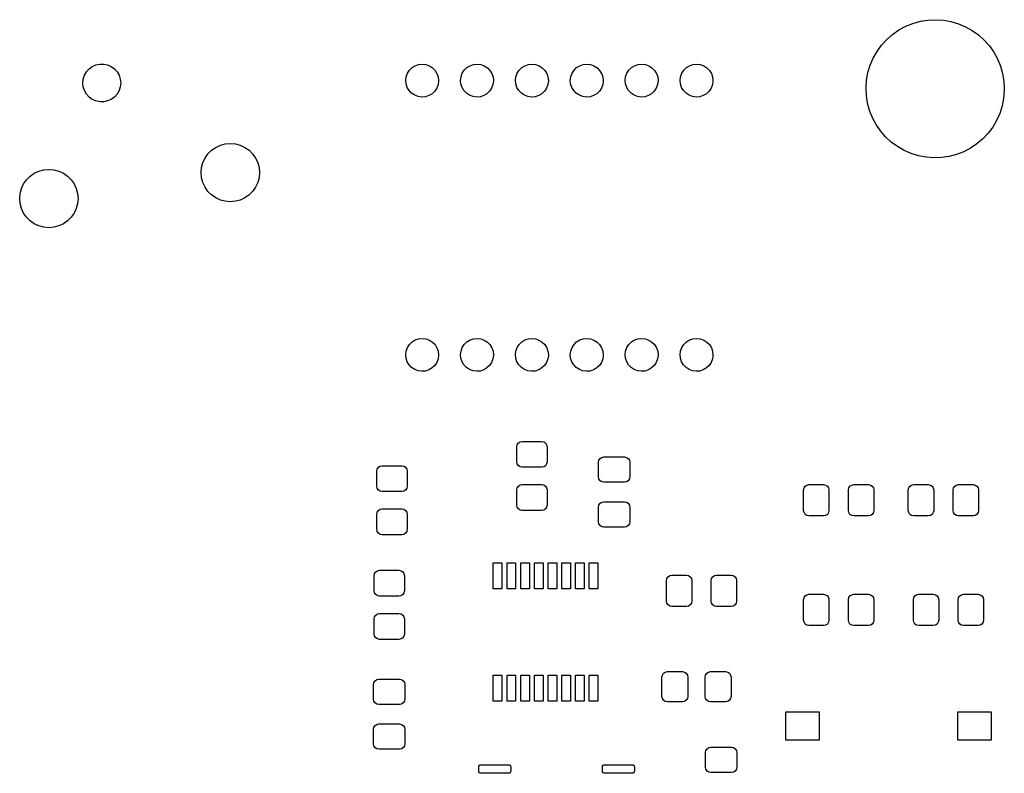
# Model space of a CAD drawing. Extents: x 2.72 to 6.23, y -5.23 to -2.47.
# Tile 5 of 5: x 4.43 to 6.23, y -3.85 to -2.47. Entities that reach past the tile are written whole.
import ezdxf

# ---------------------------------------------------------------- set-up
doc = ezdxf.new("R2010")
doc.units = 0
doc.header["$MEASUREMENT"] = 0
doc.layers.add('BLACK', color=7, linetype='CONTINUOUS')

msp = doc.modelspace()

# ---------------------------------------------------------------- linework, layer by layer
at = {"layer": 'BLACK', "linetype": 'CONTINUOUS'}
for p, q in [((6.07295, -2.47695), (6.08683, -2.47471)), ((6.08683, -2.47471), (6.10088, -2.47402)), ((6.10088, -2.47402), (6.11492, -2.4749)), ((6.11492, -2.4749), (6.12877, -2.47734)), ((6.02244, -2.50072), (6.03399, -2.4927)), ((6.03399, -2.4927), (6.04636, -2.48601)), ((6.04636, -2.48601), (6.0594, -2.48074)), ((6.0594, -2.48074), (6.07295, -2.47695)), ((6.12877, -2.47734), (6.14226, -2.48132)), ((6.14226, -2.48132), (6.15523, -2.48677)), ((6.15523, -2.48677), (6.16751, -2.49363)), ((6.16751, -2.49363), (6.17894, -2.50182)), ((6.00237, -2.52037), (6.01185, -2.50999)), ((6.01185, -2.50999), (6.02244, -2.50072)), ((6.17894, -2.50182), (6.18939, -2.51123)), ((6.18939, -2.51123), (6.19873, -2.52175)), ((5.9941, -2.53175), (6.00237, -2.52037)), ((6.19873, -2.52175), (6.20684, -2.53324)), ((5.98161, -2.55691), (5.98715, -2.54398)), ((5.98715, -2.54398), (5.9941, -2.53175)), ((6.20684, -2.53324), (6.21362, -2.54556)), ((6.21362, -2.54556), (6.21898, -2.55857)), ((4.55323, -2.56912), (4.55805, -2.56377)), ((4.55805, -2.56377), (4.56388, -2.55954)), ((4.56388, -2.55954), (4.57046, -2.55661)), ((4.57046, -2.55661), (4.5775, -2.55511)), ((4.5775, -2.55511), (4.5847, -2.55511)), ((4.5847, -2.55511), (4.59175, -2.55661)), ((4.59175, -2.55661), (4.59833, -2.55954)), ((4.59833, -2.55954), (4.60415, -2.56377)), ((4.60415, -2.56377), (4.60897, -2.56912)), ((5.13813, -2.57166), (5.14175, -2.56604)), ((5.14175, -2.56604), (5.14653, -2.56136)), ((5.14653, -2.56136), (5.15223, -2.55786)), ((5.15223, -2.55786), (5.15856, -2.5557)), ((5.15856, -2.5557), (5.16521, -2.555)), ((5.16521, -2.555), (5.17185, -2.55579)), ((5.17185, -2.55579), (5.17815, -2.55804)), ((5.17815, -2.55804), (5.1838, -2.56162)), ((5.1838, -2.56162), (5.18851, -2.56637)), ((5.23813, -2.57166), (5.24175, -2.56604)), ((5.24175, -2.56604), (5.24653, -2.56136)), ((5.24653, -2.56136), (5.25223, -2.55786)), ((5.25223, -2.55786), (5.25856, -2.5557)), ((5.25856, -2.5557), (5.26521, -2.555)), ((5.26521, -2.555), (5.27185, -2.55579)), ((5.27185, -2.55579), (5.27815, -2.55804)), ((5.27815, -2.55804), (5.2838, -2.56162)), ((5.2838, -2.56162), (5.28851, -2.56637)), ((5.33813, -2.57166), (5.34175, -2.56604)), ((5.34175, -2.56604), (5.34653, -2.56136)), ((5.34653, -2.56136), (5.35223, -2.55786)), ((5.35223, -2.55786), (5.35856, -2.5557)), ((5.35856, -2.5557), (5.36521, -2.555)), ((5.36521, -2.555), (5.37185, -2.55579)), ((5.37185, -2.55579), (5.37815, -2.55804)), ((5.37815, -2.55804), (5.3838, -2.56162)), ((5.3838, -2.56162), (5.38851, -2.56637)), ((5.43813, -2.57166), (5.44175, -2.56604)), ((5.44175, -2.56604), (5.44653, -2.56136)), ((5.44653, -2.56136), (5.45223, -2.55786)), ((5.45223, -2.55786), (5.45856, -2.5557)), ((5.45856, -2.5557), (5.46521, -2.555)), ((5.46521, -2.555), (5.47185, -2.55579)), ((5.47185, -2.55579), (5.47815, -2.55804)), ((5.47815, -2.55804), (5.4838, -2.56162)), ((5.4838, -2.56162), (5.48851, -2.56637)), ((5.53813, -2.57166), (5.54175, -2.56604)), ((5.54175, -2.56604), (5.54653, -2.56136)), ((5.54653, -2.56136), (5.55223, -2.55786)), ((5.55223, -2.55786), (5.55856, -2.5557)), ((5.55856, -2.5557), (5.56521, -2.555)), ((5.56521, -2.555), (5.57185, -2.55579)), ((5.57185, -2.55579), (5.57815, -2.55804)), ((5.57815, -2.55804), (5.5838, -2.56162)), ((5.5838, -2.56162), (5.58851, -2.56637)), ((5.63813, -2.57166), (5.64175, -2.56604)), ((5.64175, -2.56604), (5.64653, -2.56136)), ((5.64653, -2.56136), (5.65223, -2.55786)), ((5.65223, -2.55786), (5.65856, -2.5557)), ((5.65856, -2.5557), (5.66521, -2.555)), ((5.66521, -2.555), (5.67185, -2.55579)), ((5.67185, -2.55579), (5.67815, -2.55804)), ((5.67815, -2.55804), (5.6838, -2.56162)), ((5.6838, -2.56162), (5.68851, -2.56637)), ((5.97755, -2.57038), (5.98161, -2.55691)), ((6.21898, -2.55857), (6.22285, -2.57209)), ((4.54665, -2.58937), (4.54741, -2.58221)), ((4.54741, -2.58221), (4.54963, -2.57536)), ((4.54963, -2.57536), (4.55323, -2.56912)), ((4.60897, -2.56912), (4.61257, -2.57536)), ((4.61257, -2.57536), (4.6148, -2.58221)), ((4.6148, -2.58221), (4.61555, -2.58937)), ((5.135, -2.58458), (5.13584, -2.57795)), ((5.13584, -2.57795), (5.13813, -2.57166)), ((5.18851, -2.56637), (5.19205, -2.57204)), ((5.19205, -2.57204), (5.19425, -2.57835)), ((5.19425, -2.57835), (5.195, -2.585)), ((5.235, -2.58458), (5.23584, -2.57795)), ((5.23584, -2.57795), (5.23813, -2.57166)), ((5.28851, -2.56637), (5.29205, -2.57204)), ((5.29205, -2.57204), (5.29425, -2.57835)), ((5.29425, -2.57835), (5.295, -2.585)), ((5.335, -2.58458), (5.33584, -2.57795)), ((5.33584, -2.57795), (5.33813, -2.57166)), ((5.38851, -2.56637), (5.39205, -2.57204)), ((5.39205, -2.57204), (5.39425, -2.57835)), ((5.39425, -2.57835), (5.395, -2.585)), ((5.435, -2.58458), (5.43584, -2.57795)), ((5.43584, -2.57795), (5.43813, -2.57166)), ((5.48851, -2.56637), (5.49205, -2.57204)), ((5.49205, -2.57204), (5.49425, -2.57835)), ((5.49425, -2.57835), (5.495, -2.585)), ((5.535, -2.58458), (5.53584, -2.57795)), ((5.53584, -2.57795), (5.53813, -2.57166)), ((5.58851, -2.56637), (5.59205, -2.57204)), ((5.59205, -2.57204), (5.59425, -2.57835)), ((5.59425, -2.57835), (5.595, -2.585)), ((5.635, -2.58458), (5.63584, -2.57795)), ((5.63584, -2.57795), (5.63813, -2.57166)), ((5.68851, -2.56637), (5.69205, -2.57204)), ((5.69205, -2.57204), (5.69425, -2.57835)), ((5.69425, -2.57835), (5.695, -2.585)), ((5.97501, -2.58421), (5.97755, -2.57038)), ((6.22285, -2.57209), (6.2252, -2.58596)), ((4.54741, -2.59653), (4.54665, -2.58937)), ((4.54963, -2.60338), (4.54741, -2.59653)), ((4.6148, -2.59653), (4.61257, -2.60338)), ((4.61555, -2.58937), (4.6148, -2.59653)), ((5.13566, -2.59124), (5.135, -2.58458)), ((5.13777, -2.59758), (5.13566, -2.59124)), ((5.14123, -2.6033), (5.13777, -2.59758)), ((5.19168, -2.59871), (5.18798, -2.60428)), ((5.19406, -2.59246), (5.19168, -2.59871)), ((5.19499, -2.58584), (5.19406, -2.59246)), ((5.195, -2.585), (5.19499, -2.58584)), ((5.23566, -2.59124), (5.235, -2.58458)), ((5.23777, -2.59758), (5.23566, -2.59124)), ((5.24123, -2.6033), (5.23777, -2.59758)), ((5.29168, -2.59871), (5.28798, -2.60428)), ((5.29406, -2.59246), (5.29168, -2.59871)), ((5.29499, -2.58584), (5.29406, -2.59246)), ((5.295, -2.585), (5.29499, -2.58584)), ((5.33566, -2.59124), (5.335, -2.58458)), ((5.33777, -2.59758), (5.33566, -2.59124)), ((5.34123, -2.6033), (5.33777, -2.59758)), ((5.39168, -2.59871), (5.38798, -2.60428)), ((5.39406, -2.59246), (5.39168, -2.59871)), ((5.39499, -2.58584), (5.39406, -2.59246)), ((5.395, -2.585), (5.39499, -2.58584)), ((5.43566, -2.59124), (5.435, -2.58458)), ((5.43777, -2.59758), (5.43566, -2.59124)), ((5.44123, -2.6033), (5.43777, -2.59758)), ((5.49168, -2.59871), (5.48798, -2.60428)), ((5.49406, -2.59246), (5.49168, -2.59871)), ((5.49499, -2.58584), (5.49406, -2.59246)), ((5.495, -2.585), (5.49499, -2.58584)), ((5.53566, -2.59124), (5.535, -2.58458)), ((5.53777, -2.59758), (5.53566, -2.59124)), ((5.54123, -2.6033), (5.53777, -2.59758)), ((5.59168, -2.59871), (5.58798, -2.60428)), ((5.59406, -2.59246), (5.59168, -2.59871)), ((5.59499, -2.58584), (5.59406, -2.59246)), ((5.595, -2.585), (5.59499, -2.58584)), ((5.63566, -2.59124), (5.635, -2.58458)), ((5.63777, -2.59758), (5.63566, -2.59124)), ((5.64123, -2.6033), (5.63777, -2.59758)), ((5.69168, -2.59871), (5.68798, -2.60428)), ((5.69406, -2.59246), (5.69168, -2.59871)), ((5.69499, -2.58584), (5.69406, -2.59246)), ((5.695, -2.585), (5.69499, -2.58584)), ((5.97403, -2.59824), (5.97501, -2.58421)), ((5.97462, -2.61229), (5.97403, -2.59824)), ((6.2252, -2.58596), (6.22598, -2.6)), ((6.22598, -2.6), (6.22594, -2.60352)), ((4.55323, -2.60962), (4.54963, -2.60338)), ((4.55805, -2.61497), (4.55323, -2.60962)), ((4.56388, -2.6192), (4.55805, -2.61497)), ((4.57046, -2.62213), (4.56388, -2.6192)), ((4.59833, -2.6192), (4.59175, -2.62213)), ((4.60415, -2.61497), (4.59833, -2.6192)), ((4.60897, -2.60962), (4.60415, -2.61497)), ((4.61257, -2.60338), (4.60897, -2.60962)), ((5.14588, -2.60812), (5.14123, -2.6033)), ((5.15147, -2.61178), (5.14588, -2.60812)), ((5.15774, -2.61411), (5.15147, -2.61178)), ((5.16437, -2.61499), (5.15774, -2.61411)), ((5.17103, -2.61439), (5.16437, -2.61499)), ((5.17739, -2.61232), (5.17103, -2.61439)), ((5.18314, -2.6089), (5.17739, -2.61232)), ((5.18798, -2.60428), (5.18314, -2.6089)), ((5.24588, -2.60812), (5.24123, -2.6033)), ((5.25147, -2.61178), (5.24588, -2.60812)), ((5.25774, -2.61411), (5.25147, -2.61178)), ((5.26437, -2.61499), (5.25774, -2.61411)), ((5.27103, -2.61439), (5.26437, -2.61499)), ((5.27739, -2.61232), (5.27103, -2.61439)), ((5.28314, -2.6089), (5.27739, -2.61232)), ((5.28798, -2.60428), (5.28314, -2.6089)), ((5.34588, -2.60812), (5.34123, -2.6033)), ((5.35147, -2.61178), (5.34588, -2.60812)), ((5.35774, -2.61411), (5.35147, -2.61178)), ((5.36437, -2.61499), (5.35774, -2.61411)), ((5.37103, -2.61439), (5.36437, -2.61499)), ((5.37739, -2.61232), (5.37103, -2.61439)), ((5.38314, -2.6089), (5.37739, -2.61232)), ((5.38798, -2.60428), (5.38314, -2.6089)), ((5.44588, -2.60812), (5.44123, -2.6033)), ((5.45147, -2.61178), (5.44588, -2.60812)), ((5.45774, -2.61411), (5.45147, -2.61178)), ((5.46437, -2.61499), (5.45774, -2.61411)), ((5.47103, -2.61439), (5.46437, -2.61499)), ((5.47739, -2.61232), (5.47103, -2.61439)), ((5.48314, -2.6089), (5.47739, -2.61232)), ((5.48798, -2.60428), (5.48314, -2.6089)), ((5.54588, -2.60812), (5.54123, -2.6033)), ((5.55147, -2.61178), (5.54588, -2.60812)), ((5.55774, -2.61411), (5.55147, -2.61178)), ((5.56437, -2.61499), (5.55774, -2.61411)), ((5.57103, -2.61439), (5.56437, -2.61499)), ((5.57739, -2.61232), (5.57103, -2.61439)), ((5.58314, -2.6089), (5.57739, -2.61232)), ((5.58798, -2.60428), (5.58314, -2.6089)), ((5.64588, -2.60812), (5.64123, -2.6033)), ((5.65147, -2.61178), (5.64588, -2.60812)), ((5.65774, -2.61411), (5.65147, -2.61178)), ((5.66437, -2.61499), (5.65774, -2.61411)), ((5.67103, -2.61439), (5.66437, -2.61499)), ((5.67739, -2.61232), (5.67103, -2.61439)), ((5.68314, -2.6089), (5.67739, -2.61232)), ((5.68798, -2.60428), (5.68314, -2.6089)), ((5.97677, -2.62619), (5.97462, -2.61229)), ((6.22476, -2.61753), (6.22203, -2.63133)), ((6.22594, -2.60352), (6.22476, -2.61753)), ((4.5775, -2.62363), (4.57046, -2.62213)), ((4.5847, -2.62363), (4.5775, -2.62363)), ((4.59175, -2.62213), (4.5847, -2.62363)), ((5.98046, -2.63977), (5.97677, -2.62619)), ((6.22203, -2.63133), (6.21777, -2.64474)), ((5.98563, -2.65284), (5.98046, -2.63977)), ((5.99224, -2.66526), (5.98563, -2.65284)), ((6.21777, -2.64474), (6.21205, -2.65759)), ((6.00018, -2.67687), (5.99224, -2.66526)), ((6.20493, -2.66972), (6.19651, -2.68098)), ((6.21205, -2.65759), (6.20493, -2.66972)), ((6.00937, -2.68752), (6.00018, -2.67687)), ((6.01969, -2.69707), (6.00937, -2.68752)), ((6.18688, -2.69123), (6.17617, -2.70035)), ((6.19651, -2.68098), (6.18688, -2.69123)), ((4.78119, -2.71204), (4.78878, -2.70673)), ((4.78878, -2.70673), (4.79718, -2.70281)), ((4.79718, -2.70281), (4.80612, -2.70041)), ((4.80612, -2.70041), (4.81535, -2.69961)), ((4.81535, -2.69961), (4.82458, -2.70041)), ((4.82458, -2.70041), (4.83353, -2.70281)), ((4.83353, -2.70281), (4.84193, -2.70673)), ((4.84193, -2.70673), (4.84952, -2.71204)), ((6.03102, -2.70542), (6.01969, -2.69707)), ((6.0432, -2.71245), (6.03102, -2.70542)), ((6.16451, -2.70822), (6.15204, -2.71473)), ((6.17617, -2.70035), (6.16451, -2.70822)), ((4.76541, -2.73458), (4.76933, -2.72618)), ((4.76933, -2.72618), (4.77464, -2.71859)), ((4.77464, -2.71859), (4.78119, -2.71204)), ((4.84952, -2.71204), (4.85607, -2.71859)), ((4.85607, -2.71859), (4.86138, -2.72618)), ((4.86138, -2.72618), (4.8653, -2.73458)), ((6.05609, -2.71808), (6.0432, -2.71245)), ((6.06952, -2.72224), (6.05609, -2.71808)), ((6.08334, -2.72488), (6.06952, -2.72224)), ((6.09736, -2.72596), (6.08334, -2.72488)), ((6.11142, -2.72547), (6.09736, -2.72596)), ((6.12533, -2.72341), (6.11142, -2.72547)), ((6.13893, -2.71982), (6.12533, -2.72341)), ((6.15204, -2.71473), (6.13893, -2.71982)), ((4.7622, -2.75276), (4.76301, -2.74353)), ((4.76301, -2.74353), (4.76541, -2.73458)), ((4.8653, -2.73458), (4.8677, -2.74353)), ((4.8677, -2.74353), (4.8685, -2.75276)), ((4.44393, -2.76584), (4.45048, -2.75929)), ((4.45048, -2.75929), (4.45807, -2.75397)), ((4.45807, -2.75397), (4.46647, -2.75006)), ((4.46647, -2.75006), (4.47542, -2.74766)), ((4.47542, -2.74766), (4.48465, -2.74685)), ((4.48465, -2.74685), (4.49388, -2.74766)), ((4.49388, -2.74766), (4.50282, -2.75006)), ((4.50282, -2.75006), (4.51122, -2.75397)), ((4.51122, -2.75397), (4.51881, -2.75929)), ((4.51881, -2.75929), (4.52536, -2.76584)), ((4.76301, -2.76199), (4.7622, -2.75276)), ((4.76541, -2.77093), (4.76301, -2.76199)), ((4.8677, -2.76199), (4.8653, -2.77093)), ((4.8685, -2.75276), (4.8677, -2.76199)), ((4.4347, -2.78182), (4.43862, -2.77343)), ((4.43862, -2.77343), (4.44393, -2.76584)), ((4.52536, -2.76584), (4.53067, -2.77343)), ((4.53067, -2.77343), (4.53459, -2.78182)), ((4.76933, -2.77933), (4.76541, -2.77093)), ((4.77464, -2.78692), (4.76933, -2.77933)), ((4.86138, -2.77933), (4.85607, -2.78692)), ((4.8653, -2.77093), (4.86138, -2.77933)), ((4.4315, -2.8), (4.4323, -2.79077)), ((4.4323, -2.79077), (4.4347, -2.78182)), ((4.53459, -2.78182), (4.53699, -2.79077)), ((4.53699, -2.79077), (4.5378, -2.8)), ((4.78119, -2.79347), (4.77464, -2.78692)), ((4.78878, -2.79878), (4.78119, -2.79347)), ((4.79718, -2.8027), (4.78878, -2.79878)), ((4.84193, -2.79878), (4.83353, -2.8027)), ((4.84952, -2.79347), (4.84193, -2.79878)), ((4.85607, -2.78692), (4.84952, -2.79347)), ((4.4323, -2.80923), (4.4315, -2.8)), ((4.4347, -2.81818), (4.4323, -2.80923)), ((4.53699, -2.80923), (4.53459, -2.81818)), ((4.5378, -2.8), (4.53699, -2.80923)), ((4.80612, -2.8051), (4.79718, -2.8027)), ((4.81535, -2.80591), (4.80612, -2.8051)), ((4.82458, -2.8051), (4.81535, -2.80591)), ((4.83353, -2.8027), (4.82458, -2.8051)), ((4.43862, -2.82657), (4.4347, -2.81818)), ((4.44393, -2.83416), (4.43862, -2.82657)), ((4.45048, -2.84071), (4.44393, -2.83416)), ((4.52536, -2.83416), (4.51881, -2.84071)), ((4.53067, -2.82657), (4.52536, -2.83416)), ((4.53459, -2.81818), (4.53067, -2.82657)), ((4.45807, -2.84603), (4.45048, -2.84071)), ((4.46647, -2.84994), (4.45807, -2.84603)), ((4.47542, -2.85234), (4.46647, -2.84994)), ((4.48465, -2.85315), (4.47542, -2.85234)), ((4.49388, -2.85234), (4.48465, -2.85315)), ((4.50282, -2.84994), (4.49388, -2.85234)), ((4.51122, -2.84603), (4.50282, -2.84994)), ((4.51881, -2.84071), (4.51122, -2.84603)), ((5.13813, -3.07166), (5.14175, -3.06604)), ((5.14175, -3.06604), (5.14653, -3.06136)), ((5.14653, -3.06136), (5.15223, -3.05786)), ((5.15223, -3.05786), (5.15856, -3.0557)), ((5.15856, -3.0557), (5.16521, -3.055)), ((5.16521, -3.055), (5.17185, -3.05579)), ((5.17185, -3.05579), (5.17815, -3.05804)), ((5.17815, -3.05804), (5.1838, -3.06162)), ((5.1838, -3.06162), (5.18851, -3.06637)), ((5.18851, -3.06637), (5.19205, -3.07204)), ((5.23813, -3.07166), (5.24175, -3.06604)), ((5.24175, -3.06604), (5.24653, -3.06136)), ((5.24653, -3.06136), (5.25223, -3.05786)), ((5.25223, -3.05786), (5.25856, -3.0557)), ((5.25856, -3.0557), (5.26521, -3.055)), ((5.26521, -3.055), (5.27185, -3.05579)), ((5.27185, -3.05579), (5.27815, -3.05804)), ((5.27815, -3.05804), (5.2838, -3.06162)), ((5.2838, -3.06162), (5.28851, -3.06637)), ((5.28851, -3.06637), (5.29205, -3.07204)), ((5.33813, -3.07166), (5.34175, -3.06604)), ((5.34175, -3.06604), (5.34653, -3.06136)), ((5.34653, -3.06136), (5.35223, -3.05786)), ((5.35223, -3.05786), (5.35856, -3.0557)), ((5.35856, -3.0557), (5.36521, -3.055)), ((5.36521, -3.055), (5.37185, -3.05579)), ((5.37185, -3.05579), (5.37815, -3.05804)), ((5.37815, -3.05804), (5.3838, -3.06162)), ((5.3838, -3.06162), (5.38851, -3.06637)), ((5.38851, -3.06637), (5.39205, -3.07204)), ((5.43813, -3.07166), (5.44175, -3.06604)), ((5.44175, -3.06604), (5.44653, -3.06136)), ((5.44653, -3.06136), (5.45223, -3.05786)), ((5.45223, -3.05786), (5.45856, -3.0557)), ((5.45856, -3.0557), (5.46521, -3.055)), ((5.46521, -3.055), (5.47185, -3.05579)), ((5.47185, -3.05579), (5.47815, -3.05804)), ((5.47815, -3.05804), (5.4838, -3.06162)), ((5.4838, -3.06162), (5.48851, -3.06637)), ((5.48851, -3.06637), (5.49205, -3.07204)), ((5.53813, -3.07166), (5.54175, -3.06604)), ((5.54175, -3.06604), (5.54653, -3.06136)), ((5.54653, -3.06136), (5.55223, -3.05786)), ((5.55223, -3.05786), (5.55856, -3.0557)), ((5.55856, -3.0557), (5.56521, -3.055)), ((5.56521, -3.055), (5.57185, -3.05579)), ((5.57185, -3.05579), (5.57815, -3.05804)), ((5.57815, -3.05804), (5.5838, -3.06162)), ((5.5838, -3.06162), (5.58851, -3.06637)), ((5.58851, -3.06637), (5.59205, -3.07204)), ((5.63813, -3.07166), (5.64175, -3.06604)), ((5.64175, -3.06604), (5.64653, -3.06136)), ((5.64653, -3.06136), (5.65223, -3.05786)), ((5.65223, -3.05786), (5.65856, -3.0557)), ((5.65856, -3.0557), (5.66521, -3.055)), ((5.66521, -3.055), (5.67185, -3.05579)), ((5.67185, -3.05579), (5.67815, -3.05804)), ((5.67815, -3.05804), (5.6838, -3.06162)), ((5.6838, -3.06162), (5.68851, -3.06637)), ((5.68851, -3.06637), (5.69205, -3.07204)), ((5.135, -3.08458), (5.13584, -3.07795)), ((5.13566, -3.09124), (5.135, -3.08458)), ((5.13584, -3.07795), (5.13813, -3.07166)), ((5.19205, -3.07204), (5.19425, -3.07835)), ((5.19499, -3.08584), (5.19406, -3.09246)), ((5.19425, -3.07835), (5.195, -3.085)), ((5.195, -3.085), (5.19499, -3.08584)), ((5.235, -3.08458), (5.23584, -3.07795)), ((5.23566, -3.09124), (5.235, -3.08458)), ((5.23584, -3.07795), (5.23813, -3.07166)), ((5.29205, -3.07204), (5.29425, -3.07835)), ((5.29499, -3.08584), (5.29406, -3.09246)), ((5.29425, -3.07835), (5.295, -3.085)), ((5.295, -3.085), (5.29499, -3.08584)), ((5.335, -3.08458), (5.33584, -3.07795)), ((5.33566, -3.09124), (5.335, -3.08458)), ((5.33584, -3.07795), (5.33813, -3.07166)), ((5.39205, -3.07204), (5.39425, -3.07835)), ((5.39499, -3.08584), (5.39406, -3.09246)), ((5.39425, -3.07835), (5.395, -3.085)), ((5.395, -3.085), (5.39499, -3.08584)), ((5.435, -3.08458), (5.43584, -3.07795)), ((5.43566, -3.09124), (5.435, -3.08458)), ((5.43584, -3.07795), (5.43813, -3.07166)), ((5.49205, -3.07204), (5.49425, -3.07835)), ((5.49499, -3.08584), (5.49406, -3.09246)), ((5.49425, -3.07835), (5.495, -3.085)), ((5.495, -3.085), (5.49499, -3.08584)), ((5.535, -3.08458), (5.53584, -3.07795)), ((5.53566, -3.09124), (5.535, -3.08458)), ((5.53584, -3.07795), (5.53813, -3.07166)), ((5.59205, -3.07204), (5.59425, -3.07835)), ((5.59499, -3.08584), (5.59406, -3.09246)), ((5.59425, -3.07835), (5.595, -3.085)), ((5.595, -3.085), (5.59499, -3.08584)), ((5.635, -3.08458), (5.63584, -3.07795)), ((5.63566, -3.09124), (5.635, -3.08458)), ((5.63584, -3.07795), (5.63813, -3.07166)), ((5.69205, -3.07204), (5.69425, -3.07835)), ((5.69499, -3.08584), (5.69406, -3.09246)), ((5.69425, -3.07835), (5.695, -3.085)), ((5.695, -3.085), (5.69499, -3.08584)), ((5.13777, -3.09758), (5.13566, -3.09124)), ((5.14123, -3.1033), (5.13777, -3.09758)), ((5.14588, -3.10812), (5.14123, -3.1033)), ((5.18798, -3.10428), (5.18314, -3.1089)), ((5.19168, -3.09871), (5.18798, -3.10428)), ((5.19406, -3.09246), (5.19168, -3.09871)), ((5.23777, -3.09758), (5.23566, -3.09124)), ((5.24123, -3.1033), (5.23777, -3.09758)), ((5.24588, -3.10812), (5.24123, -3.1033)), ((5.28798, -3.10428), (5.28314, -3.1089)), ((5.29168, -3.09871), (5.28798, -3.10428)), ((5.29406, -3.09246), (5.29168, -3.09871)), ((5.33777, -3.09758), (5.33566, -3.09124)), ((5.34123, -3.1033), (5.33777, -3.09758)), ((5.34588, -3.10812), (5.34123, -3.1033)), ((5.38798, -3.10428), (5.38314, -3.1089)), ((5.39168, -3.09871), (5.38798, -3.10428)), ((5.39406, -3.09246), (5.39168, -3.09871)), ((5.43777, -3.09758), (5.43566, -3.09124)), ((5.44123, -3.1033), (5.43777, -3.09758)), ((5.44588, -3.10812), (5.44123, -3.1033)), ((5.48798, -3.10428), (5.48314, -3.1089)), ((5.49168, -3.09871), (5.48798, -3.10428)), ((5.49406, -3.09246), (5.49168, -3.09871)), ((5.53777, -3.09758), (5.53566, -3.09124)), ((5.54123, -3.1033), (5.53777, -3.09758)), ((5.54588, -3.10812), (5.54123, -3.1033)), ((5.58798, -3.10428), (5.58314, -3.1089)), ((5.59168, -3.09871), (5.58798, -3.10428)), ((5.59406, -3.09246), (5.59168, -3.09871)), ((5.63777, -3.09758), (5.63566, -3.09124)), ((5.64123, -3.1033), (5.63777, -3.09758)), ((5.64588, -3.10812), (5.64123, -3.1033)), ((5.68798, -3.10428), (5.68314, -3.1089)), ((5.69168, -3.09871), (5.68798, -3.10428)), ((5.69406, -3.09246), (5.69168, -3.09871)), ((5.15147, -3.11178), (5.14588, -3.10812)), ((5.15774, -3.11411), (5.15147, -3.11178)), ((5.16437, -3.11499), (5.15774, -3.11411)), ((5.17103, -3.11439), (5.16437, -3.11499)), ((5.17739, -3.11232), (5.17103, -3.11439)), ((5.18314, -3.1089), (5.17739, -3.11232)), ((5.25147, -3.11178), (5.24588, -3.10812)), ((5.25774, -3.11411), (5.25147, -3.11178)), ((5.26437, -3.11499), (5.25774, -3.11411)), ((5.27103, -3.11439), (5.26437, -3.11499)), ((5.27739, -3.11232), (5.27103, -3.11439)), ((5.28314, -3.1089), (5.27739, -3.11232)), ((5.35147, -3.11178), (5.34588, -3.10812)), ((5.35774, -3.11411), (5.35147, -3.11178)), ((5.36437, -3.11499), (5.35774, -3.11411)), ((5.37103, -3.11439), (5.36437, -3.11499)), ((5.37739, -3.11232), (5.37103, -3.11439)), ((5.38314, -3.1089), (5.37739, -3.11232)), ((5.45147, -3.11178), (5.44588, -3.10812)), ((5.45774, -3.11411), (5.45147, -3.11178)), ((5.46437, -3.11499), (5.45774, -3.11411)), ((5.47103, -3.11439), (5.46437, -3.11499)), ((5.47739, -3.11232), (5.47103, -3.11439)), ((5.48314, -3.1089), (5.47739, -3.11232)), ((5.55147, -3.11178), (5.54588, -3.10812)), ((5.55774, -3.11411), (5.55147, -3.11178)), ((5.56437, -3.11499), (5.55774, -3.11411)), ((5.57103, -3.11439), (5.56437, -3.11499)), ((5.57739, -3.11232), (5.57103, -3.11439)), ((5.58314, -3.1089), (5.57739, -3.11232)), ((5.65147, -3.11178), (5.64588, -3.10812)), ((5.65774, -3.11411), (5.65147, -3.11178)), ((5.66437, -3.11499), (5.65774, -3.11411)), ((5.67103, -3.11439), (5.66437, -3.11499)), ((5.67739, -3.11232), (5.67103, -3.11439)), ((5.68314, -3.1089), (5.67739, -3.11232)), ((5.33819, -3.24871), (5.34032, -3.24552)), ((5.34032, -3.24552), (5.34352, -3.24339)), ((5.34352, -3.24339), (5.34728, -3.24264)), ((5.34728, -3.24264), (5.38272, -3.24264)), ((5.38272, -3.24264), (5.38648, -3.24339)), ((5.38648, -3.24339), (5.38968, -3.24552)), ((5.38968, -3.24552), (5.39181, -3.24871)), ((5.33744, -3.25248), (5.33819, -3.24871)), ((5.33744, -3.28004), (5.33744, -3.25248)), ((5.39181, -3.24871), (5.39256, -3.25248)), ((5.39256, -3.25248), (5.39256, -3.28004)), ((5.33819, -3.28381), (5.33744, -3.28004)), ((5.34032, -3.287), (5.33819, -3.28381)), ((5.39181, -3.28381), (5.38968, -3.287)), ((5.39256, -3.28004), (5.39181, -3.28381)), ((5.48646, -3.28087), (5.48721, -3.2771)), ((5.48646, -3.30744), (5.48646, -3.28087)), ((5.48721, -3.2771), (5.48934, -3.27391)), ((5.48934, -3.27391), (5.49253, -3.27177)), ((5.49253, -3.27177), (5.4963, -3.27102)), ((5.4963, -3.27102), (5.5337, -3.27102)), ((5.5337, -3.27102), (5.53747, -3.27177)), ((5.53747, -3.27177), (5.54066, -3.27391)), ((5.54066, -3.27391), (5.54279, -3.2771)), ((5.54279, -3.2771), (5.54354, -3.28087)), ((5.54354, -3.28087), (5.54354, -3.30744)), ((5.08244, -3.29685), (5.08319, -3.29308)), ((5.08244, -3.32441), (5.08244, -3.29685)), ((5.08319, -3.29308), (5.08532, -3.28989)), ((5.08532, -3.28989), (5.08852, -3.28776)), ((5.08852, -3.28776), (5.09228, -3.28701)), ((5.09228, -3.28701), (5.12772, -3.28701)), ((5.12772, -3.28701), (5.13148, -3.28776)), ((5.13148, -3.28776), (5.13468, -3.28989)), ((5.13468, -3.28989), (5.13681, -3.29308)), ((5.13681, -3.29308), (5.13756, -3.29685)), ((5.13756, -3.29685), (5.13756, -3.32441)), ((5.34352, -3.28913), (5.34032, -3.287)), ((5.34728, -3.28988), (5.34352, -3.28913)), ((5.38272, -3.28988), (5.34728, -3.28988)), ((5.38648, -3.28913), (5.38272, -3.28988)), ((5.38968, -3.287), (5.38648, -3.28913)), ((5.48721, -3.31121), (5.48646, -3.30744)), ((5.48934, -3.3144), (5.48721, -3.31121)), ((5.49253, -3.31653), (5.48934, -3.3144)), ((5.4963, -3.31728), (5.49253, -3.31653)), ((5.5337, -3.31728), (5.4963, -3.31728)), ((5.53747, -3.31653), (5.5337, -3.31728)), ((5.54066, -3.3144), (5.53747, -3.31653)), ((5.54279, -3.31121), (5.54066, -3.3144)), ((5.54354, -3.30744), (5.54279, -3.31121)), ((5.08319, -3.32818), (5.08244, -3.32441)), ((5.08532, -3.33137), (5.08319, -3.32818)), ((5.08852, -3.3335), (5.08532, -3.33137)), ((5.09228, -3.33425), (5.08852, -3.3335)), ((5.12772, -3.33425), (5.09228, -3.33425)), ((5.13148, -3.3335), (5.12772, -3.33425)), ((5.13468, -3.33137), (5.13148, -3.3335)), ((5.13681, -3.32818), (5.13468, -3.33137)), ((5.13756, -3.32441), (5.13681, -3.32818)), ((5.33744, -3.33122), (5.33819, -3.32745)), ((5.33744, -3.35878), (5.33744, -3.33122)), ((5.33819, -3.32745), (5.34032, -3.32426)), ((5.34032, -3.32426), (5.34352, -3.32213)), ((5.34352, -3.32213), (5.34728, -3.32138)), ((5.34728, -3.32138), (5.38272, -3.32138)), ((5.38272, -3.32138), (5.38648, -3.32213)), ((5.38648, -3.32213), (5.38968, -3.32426)), ((5.38968, -3.32426), (5.39181, -3.32745)), ((5.39181, -3.32745), (5.39256, -3.33122)), ((5.39256, -3.33122), (5.39256, -3.35878)), ((5.86018, -3.3313), (5.86093, -3.32753)), ((5.86018, -3.3687), (5.86018, -3.3313)), ((5.86093, -3.32753), (5.86306, -3.32434)), ((5.86306, -3.32434), (5.86625, -3.32221)), ((5.86625, -3.32221), (5.87002, -3.32146)), ((5.87002, -3.32146), (5.89659, -3.32146)), ((5.89659, -3.32146), (5.90036, -3.32221)), ((5.90036, -3.32221), (5.90355, -3.32434)), ((5.90355, -3.32434), (5.90569, -3.32753)), ((5.90569, -3.32753), (5.90644, -3.3313)), ((5.90644, -3.3313), (5.90644, -3.3687)), ((5.94187, -3.3313), (5.94262, -3.32753)), ((5.94187, -3.3687), (5.94187, -3.3313)), ((5.94262, -3.32753), (5.94475, -3.32434)), ((5.94475, -3.32434), (5.94795, -3.32221)), ((5.94795, -3.32221), (5.95171, -3.32146)), ((5.95171, -3.32146), (5.97829, -3.32146)), ((5.97829, -3.32146), (5.98205, -3.32221)), ((5.98205, -3.32221), (5.98525, -3.32434)), ((5.98525, -3.32434), (5.98738, -3.32753)), ((5.98738, -3.32753), (5.98813, -3.3313)), ((5.98813, -3.3313), (5.98813, -3.3687)), ((6.05102, -3.3313), (6.05177, -3.32753)), ((6.05102, -3.3687), (6.05102, -3.3313)), ((6.05177, -3.32753), (6.05391, -3.32434)), ((6.05391, -3.32434), (6.0571, -3.32221)), ((6.0571, -3.32221), (6.06087, -3.32146)), ((6.06087, -3.32146), (6.08744, -3.32146)), ((6.08744, -3.32146), (6.09121, -3.32221)), ((6.09121, -3.32221), (6.0944, -3.32434)), ((6.0944, -3.32434), (6.09653, -3.32753)), ((6.09653, -3.32753), (6.09728, -3.3313)), ((6.09728, -3.3313), (6.09728, -3.3687)), ((6.13272, -3.3313), (6.13347, -3.32753)), ((6.13272, -3.3687), (6.13272, -3.3313)), ((6.13347, -3.32753), (6.1356, -3.32434)), ((6.1356, -3.32434), (6.13879, -3.32221)), ((6.13879, -3.32221), (6.14256, -3.32146)), ((6.14256, -3.32146), (6.16913, -3.32146)), ((6.16913, -3.32146), (6.1729, -3.32221)), ((6.1729, -3.32221), (6.17609, -3.32434)), ((6.17609, -3.32434), (6.17823, -3.32753)), ((6.17823, -3.32753), (6.17898, -3.3313)), ((6.17898, -3.3313), (6.17898, -3.3687)), ((5.48721, -3.35879), (5.48934, -3.3556)), ((5.48934, -3.3556), (5.49253, -3.35347)), ((5.49253, -3.35347), (5.4963, -3.35272)), ((5.4963, -3.35272), (5.5337, -3.35272)), ((5.5337, -3.35272), (5.53747, -3.35347)), ((5.53747, -3.35347), (5.54066, -3.3556)), ((5.54066, -3.3556), (5.54279, -3.35879)), ((5.08244, -3.37559), (5.08319, -3.37182)), ((5.08319, -3.37182), (5.08532, -3.36863)), ((5.08532, -3.36863), (5.08852, -3.3665)), ((5.08852, -3.3665), (5.09228, -3.36575)), ((5.09228, -3.36575), (5.12772, -3.36575)), ((5.12772, -3.36575), (5.13148, -3.3665)), ((5.13148, -3.3665), (5.13468, -3.36863)), ((5.13468, -3.36863), (5.13681, -3.37182)), ((5.13681, -3.37182), (5.13756, -3.37559)), ((5.33819, -3.36255), (5.33744, -3.35878)), ((5.34032, -3.36574), (5.33819, -3.36255)), ((5.34352, -3.36787), (5.34032, -3.36574)), ((5.34728, -3.36862), (5.34352, -3.36787)), ((5.38272, -3.36862), (5.34728, -3.36862)), ((5.38648, -3.36787), (5.38272, -3.36862)), ((5.38968, -3.36574), (5.38648, -3.36787)), ((5.39181, -3.36255), (5.38968, -3.36574)), ((5.39256, -3.35878), (5.39181, -3.36255)), ((5.48646, -3.36256), (5.48721, -3.35879)), ((5.48646, -3.38913), (5.48646, -3.36256)), ((5.54279, -3.35879), (5.54354, -3.36256)), ((5.54354, -3.36256), (5.54354, -3.38913)), ((5.86093, -3.37247), (5.86018, -3.3687)), ((5.86306, -3.37566), (5.86093, -3.37247)), ((5.90569, -3.37247), (5.90355, -3.37566)), ((5.90644, -3.3687), (5.90569, -3.37247)), ((5.94262, -3.37247), (5.94187, -3.3687)), ((5.94475, -3.37566), (5.94262, -3.37247)), ((5.98738, -3.37247), (5.98525, -3.37566)), ((5.98813, -3.3687), (5.98738, -3.37247)), ((6.05177, -3.37247), (6.05102, -3.3687)), ((6.05391, -3.37566), (6.05177, -3.37247)), ((6.09653, -3.37247), (6.0944, -3.37566)), ((6.09728, -3.3687), (6.09653, -3.37247)), ((6.13347, -3.37247), (6.13272, -3.3687)), ((6.1356, -3.37566), (6.13347, -3.37247)), ((6.17823, -3.37247), (6.17609, -3.37566)), ((6.17898, -3.3687), (6.17823, -3.37247)), ((5.08244, -3.40315), (5.08244, -3.37559)), ((5.13756, -3.37559), (5.13756, -3.40315)), ((5.48721, -3.3929), (5.48646, -3.38913)), ((5.54354, -3.38913), (5.54279, -3.3929)), ((5.86625, -3.37779), (5.86306, -3.37566)), ((5.87002, -3.37854), (5.86625, -3.37779)), ((5.89659, -3.37854), (5.87002, -3.37854)), ((5.90036, -3.37779), (5.89659, -3.37854)), ((5.90355, -3.37566), (5.90036, -3.37779)), ((5.94795, -3.37779), (5.94475, -3.37566)), ((5.95171, -3.37854), (5.94795, -3.37779)), ((5.97829, -3.37854), (5.95171, -3.37854)), ((5.98205, -3.37779), (5.97829, -3.37854)), ((5.98525, -3.37566), (5.98205, -3.37779)), ((6.0571, -3.37779), (6.05391, -3.37566)), ((6.06087, -3.37854), (6.0571, -3.37779)), ((6.08744, -3.37854), (6.06087, -3.37854)), ((6.09121, -3.37779), (6.08744, -3.37854)), ((6.0944, -3.37566), (6.09121, -3.37779)), ((6.13879, -3.37779), (6.1356, -3.37566)), ((6.14256, -3.37854), (6.13879, -3.37779)), ((6.16913, -3.37854), (6.14256, -3.37854)), ((6.1729, -3.37779), (6.16913, -3.37854)), ((6.17609, -3.37566), (6.1729, -3.37779)), ((5.08319, -3.40692), (5.08244, -3.40315)), ((5.08532, -3.41011), (5.08319, -3.40692)), ((5.13681, -3.40692), (5.13468, -3.41011)), ((5.13756, -3.40315), (5.13681, -3.40692)), ((5.48934, -3.39609), (5.48721, -3.3929)), ((5.49253, -3.39823), (5.48934, -3.39609)), ((5.4963, -3.39898), (5.49253, -3.39823)), ((5.5337, -3.39898), (5.4963, -3.39898)), ((5.53747, -3.39823), (5.5337, -3.39898)), ((5.54066, -3.39609), (5.53747, -3.39823)), ((5.54279, -3.3929), (5.54066, -3.39609)), ((5.08852, -3.41224), (5.08532, -3.41011)), ((5.09228, -3.41299), (5.08852, -3.41224)), ((5.12772, -3.41299), (5.09228, -3.41299)), ((5.13148, -3.41224), (5.12772, -3.41299)), ((5.13468, -3.41011), (5.13148, -3.41224)), ((5.07819, -3.48371), (5.08032, -3.48052)), ((5.08032, -3.48052), (5.08352, -3.47839)), ((5.08352, -3.47839), (5.08728, -3.47764)), ((5.08728, -3.47764), (5.12272, -3.47764)), ((5.12272, -3.47764), (5.12648, -3.47839)), ((5.12648, -3.47839), (5.12968, -3.48052)), ((5.12968, -3.48052), (5.13181, -3.48371)), ((5.29463, -3.51126), (5.29463, -3.46402)), ((5.29463, -3.46402), (5.31037, -3.46402)), ((5.31037, -3.46402), (5.31037, -3.51126)), ((5.31963, -3.51126), (5.31963, -3.46402)), ((5.31963, -3.46402), (5.33537, -3.46402)), ((5.33537, -3.46402), (5.33537, -3.51126)), ((5.34463, -3.51126), (5.34463, -3.46402)), ((5.34463, -3.46402), (5.36037, -3.46402)), ((5.36037, -3.46402), (5.36037, -3.51126)), ((5.36963, -3.51126), (5.36963, -3.46402)), ((5.36963, -3.46402), (5.38537, -3.46402)), ((5.38537, -3.46402), (5.38537, -3.51126)), ((5.39463, -3.51126), (5.39463, -3.46402)), ((5.39463, -3.46402), (5.41037, -3.46402)), ((5.41037, -3.46402), (5.41037, -3.51126)), ((5.41963, -3.51126), (5.41963, -3.46402)), ((5.41963, -3.46402), (5.43537, -3.46402)), ((5.43537, -3.46402), (5.43537, -3.51126)), ((5.44463, -3.51126), (5.44463, -3.46402)), ((5.44463, -3.46402), (5.46037, -3.46402)), ((5.46037, -3.46402), (5.46037, -3.51126)), ((5.46963, -3.51126), (5.46963, -3.46402)), ((5.46963, -3.46402), (5.48537, -3.46402)), ((5.48537, -3.46402), (5.48537, -3.51126)), ((5.07744, -3.48748), (5.07819, -3.48371)), ((5.07744, -3.51504), (5.07744, -3.48748)), ((5.13181, -3.48371), (5.13256, -3.48748)), ((5.13256, -3.48748), (5.13256, -3.51504)), ((5.61018, -3.4963), (5.61093, -3.49253)), ((5.61018, -3.5337), (5.61018, -3.4963)), ((5.61093, -3.49253), (5.61306, -3.48934)), ((5.61306, -3.48934), (5.61625, -3.48721)), ((5.61625, -3.48721), (5.62002, -3.48646)), ((5.62002, -3.48646), (5.64659, -3.48646)), ((5.64659, -3.48646), (5.65036, -3.48721)), ((5.65036, -3.48721), (5.65355, -3.48934)), ((5.65355, -3.48934), (5.65569, -3.49253)), ((5.65569, -3.49253), (5.65644, -3.4963)), ((5.65644, -3.4963), (5.65644, -3.5337)), ((5.69187, -3.4963), (5.69262, -3.49253)), ((5.69187, -3.5337), (5.69187, -3.4963)), ((5.69262, -3.49253), (5.69475, -3.48934)), ((5.69475, -3.48934), (5.69795, -3.48721)), ((5.69795, -3.48721), (5.70171, -3.48646)), ((5.70171, -3.48646), (5.72829, -3.48646)), ((5.72829, -3.48646), (5.73205, -3.48721)), ((5.73205, -3.48721), (5.73525, -3.48934)), ((5.73525, -3.48934), (5.73738, -3.49253)), ((5.73738, -3.49253), (5.73813, -3.4963)), ((5.73813, -3.4963), (5.73813, -3.5337)), ((5.07819, -3.51881), (5.07744, -3.51504)), ((5.13256, -3.51504), (5.13181, -3.51881)), ((5.31037, -3.51126), (5.29463, -3.51126)), ((5.33537, -3.51126), (5.31963, -3.51126)), ((5.36037, -3.51126), (5.34463, -3.51126)), ((5.38537, -3.51126), (5.36963, -3.51126)), ((5.41037, -3.51126), (5.39463, -3.51126)), ((5.43537, -3.51126), (5.41963, -3.51126)), ((5.46037, -3.51126), (5.44463, -3.51126)), ((5.48537, -3.51126), (5.46963, -3.51126)), ((5.08032, -3.522), (5.07819, -3.51881)), ((5.08352, -3.52413), (5.08032, -3.522)), ((5.08728, -3.52488), (5.08352, -3.52413)), ((5.12272, -3.52488), (5.08728, -3.52488)), ((5.12648, -3.52413), (5.12272, -3.52488)), ((5.12968, -3.522), (5.12648, -3.52413)), ((5.13181, -3.51881), (5.12968, -3.522)), ((5.61093, -3.53747), (5.61018, -3.5337)), ((5.65644, -3.5337), (5.65569, -3.53747)), ((5.69262, -3.53747), (5.69187, -3.5337)), ((5.73813, -3.5337), (5.73738, -3.53747)), ((5.86018, -3.5313), (5.86093, -3.52753)), ((5.86018, -3.5687), (5.86018, -3.5313)), ((5.86093, -3.52753), (5.86306, -3.52434)), ((5.86306, -3.52434), (5.86625, -3.52221)), ((5.86625, -3.52221), (5.87002, -3.52146)), ((5.87002, -3.52146), (5.89659, -3.52146)), ((5.89659, -3.52146), (5.90036, -3.52221)), ((5.90036, -3.52221), (5.90355, -3.52434)), ((5.90355, -3.52434), (5.90569, -3.52753)), ((5.90569, -3.52753), (5.90644, -3.5313)), ((5.90644, -3.5313), (5.90644, -3.5687)), ((5.94187, -3.5313), (5.94262, -3.52753)), ((5.94187, -3.5687), (5.94187, -3.5313)), ((5.94262, -3.52753), (5.94475, -3.52434)), ((5.94475, -3.52434), (5.94795, -3.52221)), ((5.94795, -3.52221), (5.95171, -3.52146)), ((5.95171, -3.52146), (5.97829, -3.52146)), ((5.97829, -3.52146), (5.98205, -3.52221)), ((5.98205, -3.52221), (5.98525, -3.52434)), ((5.98525, -3.52434), (5.98738, -3.52753)), ((5.98738, -3.52753), (5.98813, -3.5313)), ((5.98813, -3.5313), (5.98813, -3.5687)), ((6.06018, -3.5313), (6.06093, -3.52753)), ((6.06018, -3.5687), (6.06018, -3.5313)), ((6.06093, -3.52753), (6.06306, -3.52434)), ((6.06306, -3.52434), (6.06625, -3.52221)), ((6.06625, -3.52221), (6.07002, -3.52146)), ((6.07002, -3.52146), (6.09659, -3.52146)), ((6.09659, -3.52146), (6.10036, -3.52221)), ((6.10036, -3.52221), (6.10355, -3.52434)), ((6.10355, -3.52434), (6.10569, -3.52753)), ((6.10569, -3.52753), (6.10644, -3.5313)), ((6.10644, -3.5313), (6.10644, -3.5687)), ((6.14187, -3.5313), (6.14262, -3.52753)), ((6.14187, -3.5687), (6.14187, -3.5313)), ((6.14262, -3.52753), (6.14475, -3.52434)), ((6.14475, -3.52434), (6.14795, -3.52221)), ((6.14795, -3.52221), (6.15171, -3.52146)), ((6.15171, -3.52146), (6.17829, -3.52146)), ((6.17829, -3.52146), (6.18205, -3.52221)), ((6.18205, -3.52221), (6.18525, -3.52434)), ((6.18525, -3.52434), (6.18738, -3.52753)), ((6.18738, -3.52753), (6.18813, -3.5313)), ((6.18813, -3.5313), (6.18813, -3.5687)), ((5.61306, -3.54066), (5.61093, -3.53747)), ((5.61625, -3.54279), (5.61306, -3.54066)), ((5.62002, -3.54354), (5.61625, -3.54279)), ((5.64659, -3.54354), (5.62002, -3.54354)), ((5.65036, -3.54279), (5.64659, -3.54354)), ((5.65355, -3.54066), (5.65036, -3.54279)), ((5.65569, -3.53747), (5.65355, -3.54066)), ((5.69475, -3.54066), (5.69262, -3.53747)), ((5.69795, -3.54279), (5.69475, -3.54066)), ((5.70171, -3.54354), (5.69795, -3.54279)), ((5.72829, -3.54354), (5.70171, -3.54354)), ((5.73205, -3.54279), (5.72829, -3.54354)), ((5.73525, -3.54066), (5.73205, -3.54279)), ((5.73738, -3.53747), (5.73525, -3.54066)), ((5.07744, -3.56622), (5.07819, -3.56245)), ((5.07744, -3.59378), (5.07744, -3.56622)), ((5.07819, -3.56245), (5.08032, -3.55926)), ((5.08032, -3.55926), (5.08352, -3.55713)), ((5.08352, -3.55713), (5.08728, -3.55638)), ((5.08728, -3.55638), (5.12272, -3.55638)), ((5.12272, -3.55638), (5.12648, -3.55713)), ((5.12648, -3.55713), (5.12968, -3.55926)), ((5.12968, -3.55926), (5.13181, -3.56245)), ((5.13181, -3.56245), (5.13256, -3.56622)), ((5.13256, -3.56622), (5.13256, -3.59378)), ((5.86093, -3.57247), (5.86018, -3.5687)), ((5.90644, -3.5687), (5.90569, -3.57247)), ((5.94262, -3.57247), (5.94187, -3.5687)), ((5.98813, -3.5687), (5.98738, -3.57247)), ((6.06093, -3.57247), (6.06018, -3.5687)), ((6.10644, -3.5687), (6.10569, -3.57247)), ((6.14262, -3.57247), (6.14187, -3.5687)), ((6.18813, -3.5687), (6.18738, -3.57247)), ((5.86306, -3.57566), (5.86093, -3.57247)), ((5.86625, -3.57779), (5.86306, -3.57566)), ((5.87002, -3.57854), (5.86625, -3.57779)), ((5.89659, -3.57854), (5.87002, -3.57854)), ((5.90036, -3.57779), (5.89659, -3.57854)), ((5.90355, -3.57566), (5.90036, -3.57779)), ((5.90569, -3.57247), (5.90355, -3.57566)), ((5.94475, -3.57566), (5.94262, -3.57247)), ((5.94795, -3.57779), (5.94475, -3.57566)), ((5.95171, -3.57854), (5.94795, -3.57779)), ((5.97829, -3.57854), (5.95171, -3.57854)), ((5.98205, -3.57779), (5.97829, -3.57854)), ((5.98525, -3.57566), (5.98205, -3.57779)), ((5.98738, -3.57247), (5.98525, -3.57566)), ((6.06306, -3.57566), (6.06093, -3.57247)), ((6.06625, -3.57779), (6.06306, -3.57566)), ((6.07002, -3.57854), (6.06625, -3.57779)), ((6.09659, -3.57854), (6.07002, -3.57854)), ((6.10036, -3.57779), (6.09659, -3.57854)), ((6.10355, -3.57566), (6.10036, -3.57779)), ((6.10569, -3.57247), (6.10355, -3.57566)), ((6.14475, -3.57566), (6.14262, -3.57247)), ((6.14795, -3.57779), (6.14475, -3.57566)), ((6.15171, -3.57854), (6.14795, -3.57779)), ((6.17829, -3.57854), (6.15171, -3.57854)), ((6.18205, -3.57779), (6.17829, -3.57854)), ((6.18525, -3.57566), (6.18205, -3.57779)), ((6.18738, -3.57247), (6.18525, -3.57566)), ((5.07819, -3.59755), (5.07744, -3.59378)), ((5.08032, -3.60074), (5.07819, -3.59755)), ((5.08352, -3.60287), (5.08032, -3.60074)), ((5.08728, -3.60362), (5.08352, -3.60287)), ((5.12272, -3.60362), (5.08728, -3.60362)), ((5.12648, -3.60287), (5.12272, -3.60362)), ((5.12968, -3.60074), (5.12648, -3.60287)), ((5.13181, -3.59755), (5.12968, -3.60074)), ((5.13256, -3.59378), (5.13181, -3.59755)), ((5.07934, -3.67891), (5.08253, -3.67677)), ((5.08253, -3.67677), (5.0863, -3.67602)), ((5.0863, -3.67602), (5.1237, -3.67602)), ((5.1237, -3.67602), (5.12747, -3.67677)), ((5.12747, -3.67677), (5.13066, -3.67891)), ((5.29463, -3.71598), (5.29463, -3.66874)), ((5.29463, -3.66874), (5.31037, -3.66874)), ((5.31037, -3.66874), (5.31037, -3.71598)), ((5.31963, -3.71598), (5.31963, -3.66874)), ((5.31963, -3.66874), (5.33537, -3.66874)), ((5.33537, -3.66874), (5.33537, -3.71598)), ((5.34463, -3.71598), (5.34463, -3.66874)), ((5.34463, -3.66874), (5.36037, -3.66874)), ((5.36037, -3.66874), (5.36037, -3.71598)), ((5.36963, -3.71598), (5.36963, -3.66874)), ((5.36963, -3.66874), (5.38537, -3.66874)), ((5.38537, -3.66874), (5.38537, -3.71598)), ((5.39463, -3.71598), (5.39463, -3.66874)), ((5.39463, -3.66874), (5.41037, -3.66874)), ((5.41037, -3.66874), (5.41037, -3.71598)), ((5.41963, -3.71598), (5.41963, -3.66874)), ((5.41963, -3.66874), (5.43537, -3.66874)), ((5.43537, -3.66874), (5.43537, -3.71598)), ((5.44463, -3.71598), (5.44463, -3.66874)), ((5.44463, -3.66874), (5.46037, -3.66874)), ((5.46037, -3.66874), (5.46037, -3.71598)), ((5.46963, -3.71598), (5.46963, -3.66874)), ((5.46963, -3.66874), (5.48537, -3.66874)), ((5.48537, -3.66874), (5.48537, -3.71598)), ((5.60201, -3.67228), (5.60276, -3.66852)), ((5.60201, -3.70772), (5.60201, -3.67228)), ((5.60276, -3.66852), (5.60489, -3.66532)), ((5.60489, -3.66532), (5.60808, -3.66319)), ((5.60808, -3.66319), (5.61185, -3.66244)), ((5.61185, -3.66244), (5.63941, -3.66244)), ((5.63941, -3.66244), (5.64318, -3.66319)), ((5.64318, -3.66319), (5.64637, -3.66532)), ((5.64637, -3.66532), (5.6485, -3.66852)), ((5.6485, -3.66852), (5.64925, -3.67228)), ((5.64925, -3.67228), (5.64925, -3.70772)), ((5.68075, -3.67228), (5.6815, -3.66852)), ((5.68075, -3.70772), (5.68075, -3.67228)), ((5.6815, -3.66852), (5.68363, -3.66532)), ((5.68363, -3.66532), (5.68682, -3.66319)), ((5.68682, -3.66319), (5.69059, -3.66244)), ((5.69059, -3.66244), (5.71815, -3.66244)), ((5.71815, -3.66244), (5.72192, -3.66319)), ((5.72192, -3.66319), (5.72511, -3.66532)), ((5.72511, -3.66532), (5.72724, -3.66852)), ((5.72724, -3.66852), (5.72799, -3.67228)), ((5.72799, -3.67228), (5.72799, -3.70772)), ((5.07646, -3.68587), (5.07721, -3.6821)), ((5.07646, -3.71244), (5.07646, -3.68587)), ((5.07721, -3.6821), (5.07934, -3.67891)), ((5.13066, -3.67891), (5.13279, -3.6821)), ((5.13279, -3.6821), (5.13354, -3.68587)), ((5.13354, -3.68587), (5.13354, -3.71244)), ((5.07721, -3.71621), (5.07646, -3.71244)), ((5.13354, -3.71244), (5.13279, -3.71621)), ((5.60276, -3.71148), (5.60201, -3.70772)), ((5.60489, -3.71468), (5.60276, -3.71148)), ((5.6485, -3.71148), (5.64637, -3.71468)), ((5.64925, -3.70772), (5.6485, -3.71148)), ((5.6815, -3.71148), (5.68075, -3.70772)), ((5.68363, -3.71468), (5.6815, -3.71148)), ((5.72724, -3.71148), (5.72511, -3.71468)), ((5.72799, -3.70772), (5.72724, -3.71148)), ((5.07934, -3.7194), (5.07721, -3.71621)), ((5.08253, -3.72153), (5.07934, -3.7194)), ((5.0863, -3.72228), (5.08253, -3.72153)), ((5.1237, -3.72228), (5.0863, -3.72228)), ((5.12747, -3.72153), (5.1237, -3.72228)), ((5.13066, -3.7194), (5.12747, -3.72153)), ((5.13279, -3.71621), (5.13066, -3.7194)), ((5.31037, -3.71598), (5.29463, -3.71598)), ((5.33537, -3.71598), (5.31963, -3.71598)), ((5.36037, -3.71598), (5.34463, -3.71598)), ((5.38537, -3.71598), (5.36963, -3.71598)), ((5.41037, -3.71598), (5.39463, -3.71598)), ((5.43537, -3.71598), (5.41963, -3.71598)), ((5.46037, -3.71598), (5.44463, -3.71598)), ((5.48537, -3.71598), (5.46963, -3.71598)), ((5.60808, -3.71681), (5.60489, -3.71468)), ((5.61185, -3.71756), (5.60808, -3.71681)), ((5.63941, -3.71756), (5.61185, -3.71756)), ((5.64318, -3.71681), (5.63941, -3.71756)), ((5.64637, -3.71468), (5.64318, -3.71681)), ((5.68682, -3.71681), (5.68363, -3.71468)), ((5.69059, -3.71756), (5.68682, -3.71681)), ((5.71815, -3.71756), (5.69059, -3.71756)), ((5.72192, -3.71681), (5.71815, -3.71756)), ((5.72511, -3.71468), (5.72192, -3.71681)), ((5.8278, -3.78701), (5.8278, -3.73583)), ((5.8278, -3.73583), (5.88882, -3.73583)), ((5.88882, -3.73583), (5.88882, -3.78701)), ((6.14118, -3.78701), (6.14118, -3.73583)), ((6.14118, -3.73583), (6.2022, -3.73583)), ((6.2022, -3.73583), (6.2022, -3.78701)), ((5.07646, -3.76756), (5.07721, -3.76379)), ((5.07646, -3.79413), (5.07646, -3.76756)), ((5.07721, -3.76379), (5.07934, -3.7606)), ((5.07934, -3.7606), (5.08253, -3.75847)), ((5.08253, -3.75847), (5.0863, -3.75772)), ((5.0863, -3.75772), (5.1237, -3.75772)), ((5.1237, -3.75772), (5.12747, -3.75847)), ((5.12747, -3.75847), (5.13066, -3.7606)), ((5.13066, -3.7606), (5.13279, -3.76379)), ((5.13279, -3.76379), (5.13354, -3.76756)), ((5.13354, -3.76756), (5.13354, -3.79413)), ((5.07721, -3.7979), (5.07646, -3.79413)), ((5.07934, -3.80109), (5.07721, -3.7979)), ((5.08253, -3.80323), (5.07934, -3.80109)), ((5.0863, -3.80398), (5.08253, -3.80323)), ((5.1237, -3.80398), (5.0863, -3.80398)), ((5.12747, -3.80323), (5.1237, -3.80398)), ((5.13066, -3.80109), (5.12747, -3.80323)), ((5.13279, -3.7979), (5.13066, -3.80109)), ((5.13354, -3.79413), (5.13279, -3.7979)), ((5.68221, -3.80625), (5.68434, -3.80306)), ((5.68434, -3.80306), (5.68753, -3.80093)), ((5.68753, -3.80093), (5.6913, -3.80018)), ((5.6913, -3.80018), (5.7287, -3.80018)), ((5.7287, -3.80018), (5.73247, -3.80093)), ((5.73247, -3.80093), (5.73566, -3.80306)), ((5.73566, -3.80306), (5.73779, -3.80625)), ((5.88882, -3.78701), (5.8278, -3.78701)), ((6.2022, -3.78701), (6.14118, -3.78701)), ((5.68146, -3.81002), (5.68221, -3.80625)), ((5.68146, -3.83659), (5.68146, -3.81002)), ((5.73779, -3.80625), (5.73854, -3.81002)), ((5.73854, -3.81002), (5.73854, -3.83659)), ((5.26827, -3.83591), (5.26857, -3.8344)), ((5.26827, -3.84378), (5.26827, -3.83591)), ((5.26857, -3.8344), (5.26942, -3.83312)), ((5.26942, -3.83312), (5.2707, -3.83227)), ((5.2707, -3.83227), (5.2722, -3.83197)), ((5.2722, -3.83197), (5.3224, -3.83197)), ((5.3224, -3.83197), (5.32391, -3.83227)), ((5.32391, -3.83227), (5.32519, -3.83312)), ((5.32519, -3.83312), (5.32604, -3.8344)), ((5.32604, -3.8344), (5.32634, -3.83591)), ((5.32634, -3.83591), (5.32634, -3.84378)), ((5.49366, -3.83591), (5.49396, -3.8344)), ((5.49366, -3.84378), (5.49366, -3.83591)), ((5.49396, -3.8344), (5.49481, -3.83312)), ((5.49481, -3.83312), (5.49609, -3.83227)), ((5.49609, -3.83227), (5.4976, -3.83197)), ((5.4976, -3.83197), (5.5478, -3.83197)), ((5.5478, -3.83197), (5.5493, -3.83227)), ((5.5493, -3.83227), (5.55058, -3.83312)), ((5.55058, -3.83312), (5.55143, -3.8344)), ((5.55143, -3.8344), (5.55173, -3.83591)), ((5.55173, -3.83591), (5.55173, -3.84378)), ((5.68221, -3.84036), (5.68146, -3.83659)), ((5.73854, -3.83659), (5.73779, -3.84036)), ((5.26857, -3.84529), (5.26827, -3.84378)), ((5.26942, -3.84656), (5.26857, -3.84529)), ((5.2707, -3.84742), (5.26942, -3.84656)), ((5.2722, -3.84772), (5.2707, -3.84742)), ((5.3224, -3.84772), (5.2722, -3.84772)), ((5.32391, -3.84742), (5.3224, -3.84772)), ((5.32519, -3.84656), (5.32391, -3.84742)), ((5.32604, -3.84529), (5.32519, -3.84656)), ((5.32634, -3.84378), (5.32604, -3.84529)), ((5.49396, -3.84529), (5.49366, -3.84378)), ((5.49481, -3.84656), (5.49396, -3.84529)), ((5.49609, -3.84742), (5.49481, -3.84656)), ((5.4976, -3.84772), (5.49609, -3.84742)), ((5.5478, -3.84772), (5.4976, -3.84772)), ((5.5493, -3.84742), (5.5478, -3.84772)), ((5.55058, -3.84656), (5.5493, -3.84742)), ((5.55143, -3.84529), (5.55058, -3.84656)), ((5.55173, -3.84378), (5.55143, -3.84529)), ((5.68434, -3.84355), (5.68221, -3.84036)), ((5.68753, -3.84569), (5.68434, -3.84355)), ((5.6913, -3.84644), (5.68753, -3.84569)), ((5.7287, -3.84644), (5.6913, -3.84644)), ((5.73247, -3.84569), (5.7287, -3.84644)), ((5.73566, -3.84355), (5.73247, -3.84569)), ((5.73779, -3.84036), (5.73566, -3.84355))]:
    msp.add_line(p, q, dxfattribs=at)

doc.saveas('drawing.dxf')
